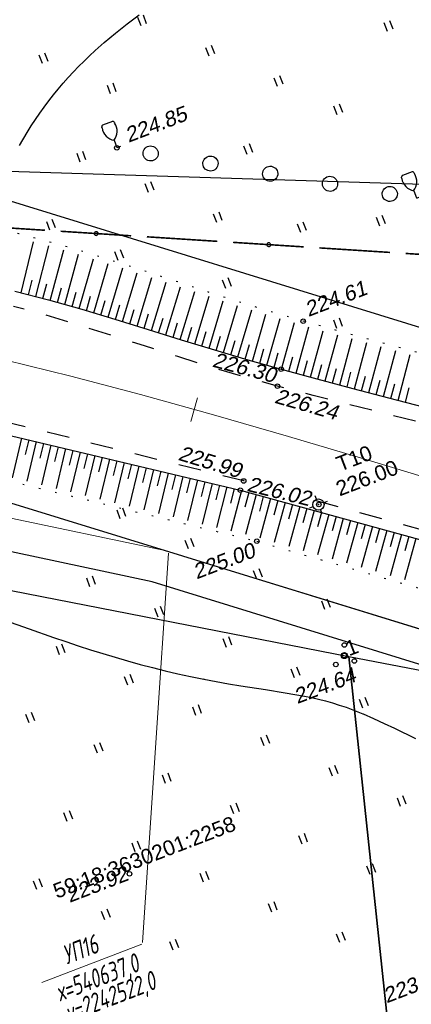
# Model space of a CAD drawing. Header units: millimetres. Extents: x -10 to 1169, y 1 to 1686.
# Tile 212 of 224: x 816 to 842, y 1522 to 1587. Entities that reach past the tile are written whole.
import ezdxf
from ezdxf.enums import TextEntityAlignment as Align
from ezdxf.lldxf.tags import DXFTag

# ---------------------------------------------------------------- set-up
doc = ezdxf.new("R2010")
doc.units = ezdxf.units.MM
for name, pattern in [('ADOT1', [1, 0, -1]), ('AHIDDEN2', [3, 1.5, -1.5]), ('CONTI', [0]), ('PHANTOM2', [1.25, 0.625, -0.125, 0.125, -0.125, 0.125, -0.125])]:
    doc.linetypes.add(name, pattern=pattern)
for name, color, linetype in [('CONTURS', 7, 'Continuous'), ('GPR_PICK', 7, 'Continuous'), ('IZOLINES', 32, 'Continuous'), ('PDIGIT', 170, 'Continuous'), ('PICKETS', 7, 'Continuous'), ('STATIONS', 7, 'Continuous'), ('ОБЪЕКТЫ_АВТОДОРОГ', 7, 'Continuous'), ('УЧАСТКИ', 7, 'Continuous')]:
    doc.layers.add(name, color=color, linetype=linetype)
doc.layers.add('СВЯЗЬ', color=170, linetype='Связь', lineweight=30)
doc.styles.add('GPR', font='isocpeui.ttf', dxfattribs={"width": 0.8})
doc.styles.get("Standard").update_dxf_attribs({"font": 'arial.ttf'})
tags = doc.linetypes.add('газ', pattern='A,42.7,-5.08,["Г",Standard,S=2.54,R=0,X=-2.54,Y=-1.27],-3.81', length=51.59).pattern_tags.tags
tags[6] = DXFTag(74, 10)
doc.linetypes.add('Связь', pattern='A,12.5,[130,ltypeshp.shx,S=1,R=-30,X=0,Y=0.9],1,[130,ltypeshp.shx,S=1,R=-30,X=0,Y=0.9],1,[130,ltypeshp.shx,S=1,R=-30,X=0,Y=0.9],4.5', length=19)

# ---------------------------------------------------------------- blocks, each defined once
blk = doc.blocks.new('386_2')
at = {"layer": 'CONTURS', "color": 7, "linetype": 'Continuous'}
blk.add_circle((-2, 0), 1, dxfattribs=at)
blk = doc.blocks.new('401')
at = {"layer": 'CONTURS'}
for p, q in [((0, 0), (0, 1.2)), ((0.8, 0), (0.8, 1.2))]:
    blk.add_line(p, q, dxfattribs=at)
blk = doc.blocks.new('394')
at = {"layer": 'CONTURS', "color": 7, "linetype": 'Continuous'}
for centre, radius in [((0.52, 1.35), 0.3), ((0.03, 0.04), 0.4), ((-1.46, -0.66), 0.3), ((1, -1.11), 0.3)]:
    blk.add_circle(centre, radius, dxfattribs=at)
blk = doc.blocks.new('390_2')
at = {"layer": 'CONTURS', "color": 7}
for p, q in [((0.7, 3.47), (-0.69, 3.47)), ((0, 1.06), (0, 0.03)), ((0.02, 0), (0.58, 0))]:
    blk.add_line(p, q, dxfattribs=at)
at = {"layer": 'CONTURS', "color": 7, "linetype": 'Continuous'}
for centre, radius, start, end in [((1.01, 2.72), 1.95, 167.2459, 239.376), ((-19.94, 7.46), 19.52, 347.2459, 347.6983), ((-0.65, 3.26), 0.22, 101.9408, 167.6983), ((-0.69, 3.45), 0.0195, 90, 101.9408), ((-1.01, 2.72), 1.95, 300.624, 12.7541), ((0.65, 3.26), 0.22, 12.3017, 76.9673), ((19.94, 7.46), 19.52, 192.3017, 192.7541)]:
    blk.add_arc(centre, radius, start, end, dxfattribs=at)
blk = doc.blocks.new('5_1')
at = {"layer": 'STATIONS', "color": 7, "linetype": 'Continuous'}
for p, q in [((-0.78, 0), (-1.28, 0)), ((0.01, 0.77), (0.01, 1.26)), ((0.79, 0), (1.3, 0)), ((0.01, -0.77), (0.01, -1.26))]:
    blk.add_line(p, q, dxfattribs=at)
blk.add_circle((0, 0), 0.75, dxfattribs=at)
for p in [(0, 0), (0.76, 0)]:
    blk.add_point(p, dxfattribs=at)
blk = doc.blocks.new('133')
at = {"layer": 'CONTURS', "color": 7, "linetype": 'Continuous', "const_width": 0.2}
for points in [[(-11, 0), (-2, 0)], [(0, 0), (9, 0)]]:
    blk.add_lwpolyline(points, dxfattribs=at)
at = {"layer": 'CONTURS', "color": 7, "linetype": 'Continuous', "const_width": 0.5}
blk.add_lwpolyline([(-6.79, 0, 1), (-6.29, 0, 1)], format="xyb", close=True, dxfattribs=at)
blk = doc.blocks.new('пкк')
at = {"layer": 'ОБЪЕКТЫ_АВТОДОРОГ', "lineweight": 15, "ltscale": 200}
blk.add_line((-0.011, -0.822), (-0.008, 0.805), dxfattribs=at)

msp = doc.modelspace()

# ---------------------------------------------------------------- linework, layer by layer
at = {"layer": 'CONTURS', "lineweight": -2}
for p, q in [((816.06268, 1569.29953), (816.89306, 1572.69724)), ((817.03071, 1569.04869), (817.8952, 1572.43174)), ((817.99802, 1568.79509), (818.89092, 1572.14872)), ((818.96044, 1568.52352), (819.87595, 1571.85919)), ((819.92286, 1568.25196), (820.85559, 1571.56564)), ((820.88175, 1567.96818), (821.83106, 1571.25868)), ((821.83993, 1567.68201), (822.8014, 1570.95335)), ((822.79672, 1567.39124), (823.76662, 1570.63937)), ((816.5467, 1569.17411), (816.78919, 1570.14426)), ((817.51437, 1568.92189), (817.76679, 1569.88951)), ((823.75229, 1567.09648), (824.72652, 1570.3255)), ((824.70767, 1566.8011), (825.68269, 1570.01132)), ((818.47923, 1568.65931), (818.74021, 1569.62465)), ((819.44165, 1568.38774), (819.70946, 1569.35121)), ((825.66242, 1566.50367), (826.63449, 1569.69648)), ((826.61716, 1566.20624), (827.58287, 1569.38277)), ((820.4023, 1568.11007), (820.67637, 1569.07178)), ((821.36084, 1567.8251), (821.64042, 1568.78522)), ((827.57283, 1565.9118), (828.52883, 1569.07411)), ((828.52857, 1565.61759), (829.4722, 1568.76652)), ((822.31833, 1567.53663), (822.60237, 1568.49544)), ((823.27451, 1567.24386), (823.56199, 1568.20165)), ((824.22998, 1566.94879), (824.51971, 1567.9059)), ((829.48606, 1565.32911), (830.41325, 1568.46541)), ((830.44456, 1565.04404), (831.35527, 1568.1707)), ((831.40452, 1564.7639), (832.29438, 1567.87692)), ((825.18505, 1566.65239), (825.47598, 1567.60913)), ((826.13979, 1566.35496), (826.43085, 1567.31166)), ((832.3674, 1564.49397), (833.24125, 1567.60019)), ((833.33037, 1564.22434), (834.18882, 1567.32419)), ((827.095, 1566.05902), (827.38512, 1567.01601)), ((828.0507, 1565.7647), (828.33892, 1566.72226)), ((834.29607, 1563.9647), (835.14188, 1567.05291)), ((835.26178, 1563.70507), (836.09924, 1566.78787)), ((829.00731, 1565.47335), (829.2926, 1566.43179)), ((829.96531, 1565.18657), (830.24689, 1566.14611)), ((836.2277, 1563.44621), (837.05795, 1566.52247)), ((837.19377, 1563.18794), (838.01831, 1566.25833)), ((838.15988, 1562.92982), (838.97924, 1565.99403)), ((830.92454, 1564.90397), (831.2018, 1565.86476)), ((831.88596, 1564.62893), (832.15879, 1565.59099)), ((832.84888, 1564.35915), (833.11774, 1565.32233)), ((839.12632, 1562.67291), (839.94118, 1565.73045)), ((840.09275, 1562.41601), (840.90361, 1565.46747)), ((833.81322, 1564.09452), (834.07874, 1565.05862)), ((834.77893, 1563.83489), (835.04208, 1564.79964)), ((841.05943, 1562.15999), (841.86606, 1565.20473)), ((835.74474, 1563.57564), (836.0061, 1564.54088)), ((836.71073, 1563.31707), (836.9707, 1564.28269)), ((837.67682, 1563.05888), (837.93566, 1564.0248)), ((838.6431, 1562.80137), (838.90102, 1563.76753)), ((839.60954, 1562.54446), (839.8667, 1563.51083)), ((840.57609, 1562.288), (840.83254, 1563.25456)), ((841.54282, 1562.03222), (841.7986, 1562.99896)), ((816.08484, 1559.64922), (815.47213, 1557.02197)), ((816.57127, 1559.53357), (816.34343, 1558.55987)), ((817.05771, 1559.41791), (816.43978, 1556.78589)), ((817.54415, 1559.30225), (817.3151, 1558.32884)), ((818.03059, 1559.1866), (817.40866, 1556.5495)), ((818.51703, 1559.07094), (818.28715, 1558.09772)), ((819.00347, 1558.95529), (818.37834, 1556.31292)), ((819.48991, 1558.83963), (819.25944, 1557.86655)), ((819.97635, 1558.72397), (819.34851, 1556.07622)), ((820.46279, 1558.60832), (820.23187, 1557.63534)), ((820.94923, 1558.49266), (820.31895, 1555.83946)), ((821.43567, 1558.377), (821.20437, 1557.40412)), ((821.92211, 1558.26135), (821.28948, 1555.60267)), ((822.40855, 1558.14569), (822.17687, 1557.1729)), ((822.89499, 1558.03004), (822.25992, 1555.36591)), ((823.38143, 1557.91438), (823.14931, 1556.94169)), ((823.86787, 1557.79872), (823.23011, 1555.1292)), ((824.35431, 1557.68307), (824.12161, 1556.71052)), ((824.84075, 1557.56741), (824.19981, 1554.89262)), ((825.32719, 1557.45176), (825.09369, 1556.4794)), ((825.81363, 1557.3361), (825.16872, 1554.65622)), ((826.30007, 1557.22044), (826.06541, 1556.24837)), ((826.78651, 1557.10479), (826.13642, 1554.42013)), ((827.27295, 1556.98913), (827.03658, 1556.01747)), ((827.75939, 1556.87347), (827.10226, 1554.18449)), ((828.24583, 1556.75782), (828.00691, 1555.78678)), ((828.73227, 1556.64216), (828.06529, 1553.94953)), ((829.21871, 1556.52651), (828.97599, 1555.55641)), ((829.70515, 1556.41085), (829.0241, 1553.71559)), ((830.19125, 1556.29379), (829.94286, 1555.32513)), ((830.67736, 1556.17673), (829.97656, 1553.48319)), ((831.1594, 1556.04394), (830.90534, 1555.07675)), ((831.64145, 1555.91115), (830.93548, 1553.24921)), ((832.12349, 1555.77836), (831.86561, 1554.81218)), ((832.60553, 1555.64557), (831.8971, 1553.00823)), ((833.08758, 1555.51278), (832.82712, 1554.5473)), ((833.56962, 1555.37999), (832.85218, 1552.73176)), ((834.05167, 1555.2472), (833.78949, 1554.28218)), ((834.53371, 1555.11441), (833.8091, 1552.45475)), ((835.01576, 1554.98162), (834.75243, 1554.01691)), ((835.4978, 1554.84883), (834.76726, 1552.17738)), ((835.97985, 1554.71604), (835.71576, 1553.75154)), ((836.46189, 1554.58325), (835.72625, 1551.89977)), ((836.94393, 1554.45046), (836.67935, 1553.4861)), ((837.42598, 1554.31767), (836.68578, 1551.622)), ((837.90802, 1554.18488), (837.6431, 1553.22061)), ((838.39007, 1554.05209), (837.64569, 1551.34412)), ((839.35416, 1553.78651), (838.60584, 1551.06617)), ((838.87211, 1553.9193), (838.60697, 1552.95509)), ((840.31825, 1553.52094), (839.56616, 1550.78818)), ((839.8362, 1553.65372), (839.57091, 1552.68956)), ((841.28234, 1553.25536), (840.52658, 1550.51015)), ((840.80029, 1553.38815), (840.5349, 1552.424)), ((842.24642, 1552.98978), (841.48708, 1550.2321)), ((841.76438, 1553.12257), (841.49893, 1552.15844))]:
    msp.add_line(p, q, dxfattribs=at)
at = {"layer": 'CONTURS', "color": 1, "linetype": 'газ', "lineweight": 15}
for p, q in [((805.13036, 1556.4912), (825.70315, 1552.16795)), ((825.70315, 1552.16795), (855.42691, 1543.00656))]:
    msp.add_line(p, q, dxfattribs=at)
at = {"layer": 'CONTURS', "color": 0, "linetype": 'CONTI', "lineweight": 15}
for p, q in [((825.83366, 1552.01406), (824.11315, 1526.1496)), ((817.43063, 1523.5067), (824.06494, 1526.05337))]:
    msp.add_line(p, q, dxfattribs=at)
at = {"layer": 'CONTURS', "linetype": 'ADOT1', "flags": 128}
msp.add_lwpolyline([(858.21767, 1561.11363), (855.868, 1561.72616), (853.51942, 1562.34261), (851.17193, 1562.96298), (848.82553, 1563.58727), (846.48021, 1564.21548), (844.13599, 1564.8476), (841.79285, 1565.48364), (839.4508, 1566.1236), (837.10984, 1566.76748), (834.76997, 1567.41528), (832.406, 1568.10386), (830.05078, 1568.84074), (827.70104, 1569.60692), (825.35351, 1570.38345), (823.00492, 1571.15135), (820.65199, 1571.89166), (818.29144, 1572.58539), (815.92001, 1573.21358), (813.53442, 1573.75725), (811.1314, 1574.19744), (808.98014, 1574.50047), (806.81571, 1574.73632), (804.64045, 1574.91375), (802.45668, 1575.04151), (800.26673, 1575.12834), (798.07293, 1575.18302), (795.8776, 1575.21427), (793.68307, 1575.23086), (791.49167, 1575.24154), (789.30573, 1575.25507), (786.07647, 1575.24902), (782.84691, 1575.18392), (779.6172, 1575.06858), (776.38749, 1574.91182), (773.15794, 1574.72245), (769.92871, 1574.50928), (766.69995, 1574.28113), (763.47183, 1574.04682), (760.2445, 1573.81516), (757.01813, 1573.59496), (754.55676, 1573.4309), (752.09573, 1573.26155), (749.63505, 1573.08689), (747.1747, 1572.90693), (744.71469, 1572.72167), (742.25502, 1572.53111), (739.79568, 1572.33525), (737.33669, 1572.13409), (734.87803, 1571.92763), (732.41972, 1571.71587)], dxfattribs=at)
at = {"layer": 'CONTURS', "linetype": 'Continuous', "flags": 128}
msp.add_lwpolyline([(815.65212, 1569.40592), (817.87056, 1568.83106), (820.08041, 1568.2075), (822.28423, 1567.54932), (824.48457, 1566.87061), (826.68399, 1566.18542), (828.88504, 1565.50786), (831.0903, 1564.85198), (833.30232, 1564.23188), (835.67764, 1563.59326), (838.05386, 1562.958), (840.43099, 1562.3261), (842.80902, 1561.69755), (845.18795, 1561.07235), (847.56779, 1560.45051), (849.94854, 1559.83202), (852.33018, 1559.21689), (854.71273, 1558.60512), (857.09618, 1557.9967)], dxfattribs=at)
at = {"layer": 'CONTURS', "linetype": 'AHIDDEN2', "flags": 128}
for points in [[(856.84728, 1557.46198), (854.45505, 1557.97473), (852.06581, 1558.49885), (849.67955, 1559.03436), (847.29627, 1559.58126), (844.91597, 1560.13953), (842.53865, 1560.7092), (840.16432, 1561.29024), (837.79296, 1561.88267), (835.42459, 1562.48649), (833.05919, 1563.10168), (830.84551, 1563.71388), (828.64198, 1564.37365), (826.44539, 1565.0649), (824.2525, 1565.77155), (822.06009, 1566.47751), (819.86493, 1567.16671), (817.66379, 1567.82306), (815.56069, 1568.401)], [(830.88676, 1556.79344), (830.82546, 1556.81031), (815.05813, 1560.72192)], [(854.43291, 1550.31291), (835.44164, 1555.53982)]]:
    msp.add_lwpolyline(points, dxfattribs=at)
at = {"layer": 'CONTURS', "linetype": 'Continuous'}
msp.add_lwpolyline([(715.44318, 1560.34476), (735.14737, 1561.39272), (759.64609, 1562.66369), (789.46966, 1563.34259), (810.0158, 1561.0922), (830.59868, 1556.1984), (854.22659, 1549.68957)], dxfattribs=at)
at = {"layer": 'CONTURS', "linetype": 'ADOT1'}
msp.add_lwpolyline([(714.47925, 1554.7497), (727.19159, 1555.19603), (735.37311, 1555.26566), (749.59822, 1556.58049), (761.49461, 1557.5998), (778.01219, 1559.44909), (789.95305, 1560.47324), (799.67232, 1559.45116), (809.76618, 1558.15678), (831.69264, 1552.8072), (854.46455, 1546.21508)], dxfattribs=at)
at = {"layer": 'IZOLINES'}
for points in [[(815.95511, 1579.07541), (816.46837, 1579.94938), (816.73662, 1580.37925), (817.01306, 1580.80381), (817.29794, 1581.22267), (817.59141, 1581.63545), (817.89351, 1582.04184), (818.20422, 1582.44157), (818.52342, 1582.83445), (818.85092, 1583.22032), (819.18646, 1583.59912), (819.52971, 1583.97082), (819.88033, 1584.33548), (820.23794, 1584.69319), (820.60215, 1585.04409), (820.97256, 1585.38835), (821.57175, 1585.92118), (821.56641, 1585.91571), (822.32311, 1586.55269), (823.09769, 1587.16736), (823.88764, 1587.76177)], [(814.97234, 1547.5635), (816.59011, 1546.9835), (818.21203, 1546.41539), (819.02537, 1546.13828), (819.8407, 1545.86711), (820.65823, 1545.60275), (821.47818, 1545.34609), (822.3007, 1545.09794), (823.12592, 1544.85908), (823.95394, 1544.63026), (824.78477, 1544.41214), (825.61842, 1544.20528), (826.45481, 1544.01009), (827.29382, 1543.82677), (828.18929, 1543.64465), (828.19044, 1543.64443), (828.19275, 1543.64398), (828.19041, 1543.64434), (829.00498, 1543.49031), (829.82127, 1543.34585), (830.63894, 1543.20964), (832.27676, 1542.95272), (833.57629, 1542.74751), (834.21866, 1542.63801), (834.85106, 1542.51999), (834.84693, 1542.52026), (835.31463, 1542.42442), (835.78008, 1542.31857), (836.24276, 1542.20167), (836.70206, 1542.0726), (837.15748, 1541.93093), (837.60877, 1541.77699), (838.05593, 1541.61172), (838.728, 1541.34194), (838.73709, 1541.33813), (838.73709, 1541.33813), (838.73677, 1541.33915), (839.43974, 1541.03293), (840.1364, 1540.71283), (840.82837, 1540.3828), (842.20515, 1539.70805)]]:
    msp.add_lwpolyline(points, dxfattribs=at)
at = {"layer": 'PICKETS', "color": 7, "lineweight": -2}
for centre in [(822.41261, 1578.92743), (834.76997, 1567.41528), (833.30232, 1564.23188), (833.05919, 1563.10168), (830.82546, 1556.81031), (830.59868, 1556.1984), (835.80383, 1555.24011), (831.69264, 1552.8072), (837.49567, 1545.21559), (823.25036, 1530.71971)]:
    msp.add_circle(centre, 0.15, dxfattribs=at)
at = {"layer": 'ОБЪЕКТЫ_АВТОДОРОГ', "color": 0, "linetype": 'PHANTOM2', "lineweight": 15, "ltscale": 200}
msp.add_lwpolyline([(815.04114, 1564.82675), (819.36186, 1563.77542), (823.98728, 1562.55143), (828.82802, 1561.19741), (833.79472, 1559.75601), (838.79798, 1558.26983), (843.74844, 1556.78152), (848.55671, 1555.33369), (853.13344, 1553.96899), (857.41044, 1552.72143), (861.40443, 1551.59067), (865.15332, 1550.56775), (868.69505, 1549.64372), (872.06752, 1548.80964), (875.30865, 1548.05656), (878.45637, 1547.37551), (881.5486, 1546.75757)], dxfattribs=at)
at = {"layer": 'СВЯЗЬ', "color": 5, "linetype": 'Связь', "lineweight": 30}
msp.add_lwpolyline([(1140.17938, 1586.19975), (1135.18964, 1584.48787), (1078.1599, 1548.52569), (1066.45394, 1542.91172), (1027.16293, 1530.90976), (1015.71375, 1529.2217), (957.29678, 1536.35357), (952.16668, 1534.78451), (950.09809, 1528.67342), (940.49984, 1526.03079), (934.45956, 1528.92117), (931.89451, 1534.04127), (898.02976, 1533.2508), (861.27409, 1538.81666), (824.74606, 1550.10763), (804.72347, 1554.37155), (788.03299, 1555.34507), (752.03704, 1551.68887), (619.14119, 1544.95982), (587.69355, 1543.13491), (552.03439, 1543.13491)], dxfattribs=at)
at = {"layer": 'УЧАСТКИ', "color": 6, "linetype": 'Continuous', "lineweight": -2}
for p, q in [((871.2467, 1558.09534), (793.61093, 1582.1188)), ((870.68597, 1575.62897), (788.25958, 1578.20082)), ((791.27928, 1562.80007), (867.11265, 1539.37011)), ((808.83629, 1550.82667), (837.80076, 1545.16025)), ((837.80076, 1545.16025), (841.38565, 1511.34924)), ((841.38565, 1511.34924), (837.80076, 1545.16025)), ((837.80076, 1545.16025), (860.97206, 1540.63343))]:
    msp.add_line(p, q, dxfattribs=at)

# ---------------------------------------------------------------- block references
at = {"layer": 'CONTURS', "lineweight": -2, "yscale": 0.5}
for name, p, xscale, zscale, rotation in [('401', (824.01514, 1587.0306), 0.5, 0.5, 21), ('401', (840.34868, 1586.66043), 0.5, 0.5, 21), ('401', (828.53696, 1585.01735), 0.5, 0.5, 21), ('401', (817.48007, 1584.52202), 0.5, 0.5, 21), ('401', (833.05878, 1583.00411), 0.5, 0.5, 21), ('401', (822.00189, 1582.50878), 0.5, 0.5, 21), ('401', (837.01234, 1581.12787), 0.5, 0.5, 21), ('390_2', (822.41372, 1578.94217), 0.5, 0.5, 21), ('386_2', (823.66586, 1578.72403), 0.50240950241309, 0.50240950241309, 170.3731326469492), ('401', (831.04553, 1578.48229), 0.5, 0.5, 21), ('401', (819.98865, 1577.98696), 0.5, 0.5, 21), ('386_2', (827.62854, 1578.05188), 0.50240950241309, 0.50240950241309, 170.3731326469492), ('386_2', (831.59121, 1577.37974), 0.50240950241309, 0.50240950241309, 170.3731326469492), ('386_2', (835.55389, 1576.70759), 0.50240950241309, 0.50240950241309, 170.3731326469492), ('390_2', (842.2852, 1575.58656), 0.5, 0.5, 21), ('401', (824.51047, 1575.97372), 0.5, 0.5, 21), ('386_2', (839.51656, 1576.03544), 0.50240950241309, 0.50240950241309, 170.3731326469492), ('401', (829.03229, 1573.96047), 0.5, 0.5, 21), ('401', (839.84158, 1573.73628), 0.5, 0.5, 21), ('133', (817.63912, 1573.45616), 0.5212692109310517, 0.5212692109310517, 176.3170257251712), ('401', (817.97541, 1573.46514), 0.5, 0.5, 21), ('401', (834.60634, 1573.29815), 0.5, 0.5, 21), ('133', (829.08336, 1572.71951), 0.5212692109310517, 0.5212692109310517, 176.3170257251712), ('133', (840.5276, 1571.98286), 0.5212692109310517, 0.5212692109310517, 176.3170257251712), ('401', (822.49722, 1571.4519), 0.5, 0.5, 21), ('401', (829.63526, 1569.58812), 0.5, 0.5, 21), ('401', (837.00786, 1566.923), 0.5, 0.5, 21), ('401', (822.64309, 1554.30423), 0.5, 0.5, 21), ('401', (827.16491, 1552.29098), 0.5, 0.5, 21), ('401', (831.68673, 1550.27774), 0.5, 0.5, 21), ('401', (820.62984, 1549.78241), 0.5, 0.5, 21), ('401', (836.20855, 1548.2645), 0.5, 0.5, 21), ('401', (825.15166, 1547.76917), 0.5, 0.5, 21), ('401', (829.67348, 1545.75592), 0.5, 0.5, 21), ('401', (818.6166, 1545.26059), 0.5, 0.5, 21), ('394', (837.49234, 1545.18932), 0.5, 0.5, 21), ('401', (834.1953, 1543.74268), 0.5, 0.5, 21), ('401', (823.13842, 1543.24735), 0.5, 0.5, 21), ('401', (838.71712, 1541.72943), 0.5, 0.5, 21), ('401', (827.66024, 1541.2341), 0.5, 0.5, 21), ('401', (816.60336, 1540.73877), 0.5, 0.5, 21), ('401', (832.18206, 1539.22086), 0.5, 0.5, 21), ('401', (821.12518, 1538.72553), 0.5, 0.5, 21), ('401', (836.70388, 1537.20761), 0.5, 0.5, 21), ('401', (825.647, 1536.71228), 0.5, 0.5, 21), ('401', (841.2257, 1535.19437), 0.5, 0.5, 21), ('401', (830.16881, 1534.69904), 0.5, 0.5, 21), ('401', (819.11193, 1534.20371), 0.5, 0.5, 21), ('401', (834.69063, 1532.6858), 0.5, 0.5, 21), ('401', (823.63375, 1532.19046), 0.5, 0.5, 21), ('401', (839.21245, 1530.67255), 0.5, 0.5, 21), ('401', (828.15557, 1530.17722), 0.5, 0.5, 21), ('401', (817.09869, 1529.68189), 0.5, 0.5, 21), ('401', (832.67739, 1528.16398), 0.5, 0.5, 21), ('401', (821.62051, 1527.66864), 0.5, 0.5, 21), ('401', (837.19921, 1526.15073), 0.5, 0.5, 21), ('401', (826.14233, 1525.6554), 0.5, 0.5, 21)]:
    msp.add_blockref(name, p, dxfattribs=dict(at, xscale=xscale, zscale=zscale, rotation=rotation))
at = {"layer": 'STATIONS', "lineweight": -2, "xscale": 0.5, "yscale": 0.5, "zscale": 0.5, "rotation": 21}
msp.add_blockref('5_1', (835.77913, 1555.24027), dxfattribs=at)
at = {"layer": 'ОБЪЕКТЫ_АВТОДОРОГ', "color": 0, "linetype": 'PHANTOM2', "lineweight": 15, "rotation": 344.3730759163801}
msp.add_blockref('пкк', (827.55194, 1561.55435), dxfattribs=at)

# ---------------------------------------------------------------- texts
at = {"layer": 'GPR_PICK', "style": 'GPR', "width": 0.7}
for s, p in [('УП16', (820.21079, 1525.11808)), ('х=540637,0', (821.32725, 1523.25773)), ('у=2242522,0', (822.19194, 1521.98817))]:
    msp.add_text(s, height=1.25, rotation=21, dxfattribs=at).set_placement(p, align=Align.CENTER)
at = {"layer": 'PDIGIT', "color": 7, "lineweight": -2, "oblique": 10}
for s, rotation, p in [('224.85', 21, (823.18224, 1579.25853)), ('224.61', 21, (835.10937, 1567.69167)), ('226.30', 345.0661202, (828.68983, 1564.40934)), ('226.24', 344.1033993, (832.80988, 1562.00963)), ('225.99', 343.1187937, (826.41886, 1558.21951)), ('226.02', 346.1421151, (830.98629, 1556.15299)), ('225.00', 21, (827.69818, 1550.26581)), ('224.64', 21, (834.37616, 1541.99038)), ('223.92', 21, (819.27516, 1528.78805)), ('223.97', 21, (840.30102, 1522.11593))]:
    msp.add_text(s, height=1, rotation=rotation, dxfattribs=at).set_placement(p)
at = {"layer": 'STATIONS', "color": 7, "lineweight": -2}
for s, p in [('T10  ', (837.20305, 1557.41755)), ('226.00', (837.1795, 1555.77782))]:
    msp.add_text(s, height=1, rotation=21, dxfattribs=at).set_placement(p)
at = {"layer": 'УЧАСТКИ', "color": 6, "lineweight": -2}
msp.add_text('1', height=1, rotation=21, dxfattribs=at).set_placement((837.80076, 1545.16025))
msp.add_text('59:18:3630201:2258', height=1, rotation=21, dxfattribs=at).set_placement((824.23447, 1531.82264), align=Align.MIDDLE_CENTER)

doc.saveas('drawing.dxf')
